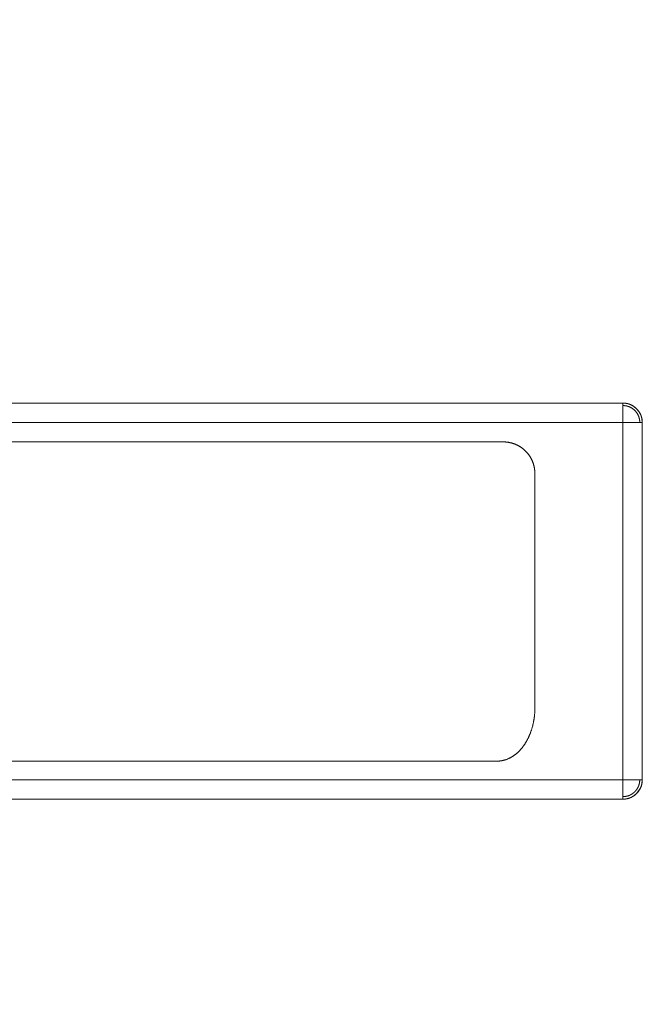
# Model space of a CAD drawing. Extents: x 0 to 59450, y 0 to 42050.
# Tile 222 of 256: x 37640 to 37713, y 30132 to 30248. Entities that reach past the tile are written whole.
import ezdxf

# ---------------------------------------------------------------- set-up
doc = ezdxf.new("R2010")
doc.units = 0
doc.header["$LTSCALE"] = 20
doc.header["$MEASUREMENT"] = 0
doc.layers.get('0').update_dxf_attribs({"linetype": 'CONTINUOUS'})
doc.layers.get('Defpoints').update_dxf_attribs({"linetype": 'CONTINUOUS'})
doc.dimstyles.new('DXF001', dxfattribs={"dimtxt": 3.1, "dimasz": 2, "dimexe": 2, "dimexo": 0.8, "dimgap": 0.09, "dimtad": 1, "dimdsep": 46, "dimtxsty": 'STANDARD', "dimcen": 0.09, "dimazin": 2, "dimtfac": 0.645161, "dimtdec": 4, "dimtmove": 0, "dimatfit": 3, "dimfxl": 1, "dimtvp": 0.66129, "dimtolj": 1, "dimtzin": 0, "dimarcsym": 0})

# ---------------------------------------------------------------- blocks, each defined once
blk = doc.blocks.new('_OPEN')
at = {"color": 0, "linetype": 'ByBlock', "lineweight": -2}
for p, q in [((-1, 0.166667), (0, 0)), ((0, 0), (-1, -0.166667)), ((0, 0), (-1, 0))]:
    blk.add_line(p, q, dxfattribs=at)
blk = doc.blocks.new('*D34')
at = {"color": 0, "linetype": 'Continuous', "lineweight": -2}
for p, q in [((37703.91, 31923.5), (32998.91, 31923.5)), ((33000.91, 29945.5), (33000.91, 31921.5)), ((35949.44, 29943.5), (32998.91, 29943.5))]:
    blk.add_line(p, q, dxfattribs=at)
at = {"layer": 'Defpoints', "color": 0, "linetype": 'Continuous'}
for p in [(33000.91, 31923.5), (37704.71, 31923.5), (35950.24, 29943.5)]:
    blk.add_point(p, dxfattribs=at)
at = {"color": 0, "linetype": 'Continuous', "lineweight": -2, "xscale": 2, "yscale": 2, "zscale": 2}
for p, rotation in [((33000.91, 31923.5), 90), ((33000.91, 29943.5), 270)]:
    blk.add_blockref('_OPEN', p, dxfattribs=dict(at, rotation=rotation))
at = {"color": 0, "linetype": 'Continuous', "lineweight": 13, "insert": (32960.82, 31107.4), "char_height": 80, "attachment_point": 5, "rotation": 90}
blk.add_mtext('\\A1;\\A1;1980', dxfattribs=at)

msp = doc.modelspace()

# ---------------------------------------------------------------- linework, layer by layer
at = {"color": 3, "linetype": 'Continuous', "lineweight": 13}
for p, q in [((37711.189, 30202.578), (37592.789, 30202.578)), ((37643.109, 30202.581), (37640.149, 30202.581)), ((37646.069, 30202.581), (37643.109, 30202.581)), ((37649.029, 30202.581), (37646.069, 30202.581)), ((37651.989, 30202.581), (37649.029, 30202.581)), ((37654.949, 30202.581), (37651.989, 30202.581)), ((37657.909, 30202.581), (37654.949, 30202.581)), ((37660.869, 30202.581), (37657.909, 30202.581)), ((37663.829, 30202.581), (37660.869, 30202.581)), ((37666.789, 30202.581), (37663.829, 30202.581)), ((37669.749, 30202.581), (37666.789, 30202.581)), ((37672.709, 30202.581), (37669.749, 30202.581)), ((37675.669, 30202.581), (37672.709, 30202.581)), ((37678.629, 30202.581), (37675.669, 30202.581)), ((37681.589, 30202.581), (37678.629, 30202.581)), ((37684.549, 30202.581), (37681.589, 30202.581)), ((37687.509, 30202.581), (37684.549, 30202.581)), ((37690.469, 30202.581), (37687.509, 30202.581)), ((37693.429, 30202.581), (37690.469, 30202.581)), ((37696.389, 30202.581), (37693.429, 30202.581)), ((37699.349, 30202.581), (37696.389, 30202.581)), ((37702.309, 30202.581), (37699.349, 30202.581)), ((37705.269, 30202.581), (37702.309, 30202.581)), ((37708.23, 30202.58), (37705.269, 30202.581)), ((37711.19, 30202.58), (37708.23, 30202.58)), ((37711.189, 30200.304), (37711.189, 30202.578)), ((37711.19, 30202.58), (37711.24, 30202.579)), ((37711.19, 30202.282), (37711.234, 30202.281)), ((37711.189, 30200.304), (37592.789, 30200.304)), ((37711.189, 30200.304), (37713.463, 30200.304)), ((37711.189, 30158.204), (37711.189, 30200.304)), ((37713.467, 30200.305), (37713.467, 30158.204)), ((37697.074, 30198.003), (37606.931, 30198.003)), ((37697.074, 30198.003), (37697.148, 30198.002)), ((37700.824, 30194.214), (37700.824, 30194.288)), ((37700.824, 30166.748), (37700.824, 30194.214)), ((37700.824, 30166.748), (37700.824, 30166.64)), ((37607.641, 30160.404), (37696.335, 30160.404)), ((37696.335, 30160.404), (37696.442, 30160.406)), ((37592.789, 30158.204), (37711.189, 30158.204)), ((37711.189, 30158.204), (37711.189, 30155.93)), ((37711.189, 30158.204), (37713.463, 30158.204)), ((37713.166, 30158.204), (37713.166, 30158.16)), ((37711.19, 30155.927), (37592.789, 30155.927)), ((37711.19, 30155.927), (37711.241, 30155.927))]:
    msp.add_line(p, q, dxfattribs=at)
for centre, radius, start, end in [((37711.189, 30200.304), 2.274, 0, 90), ((37711.168, 30200.217), 2.363, 87.01997, 88.25496), ((37711.168, 30200.216), 2.365, 85.78482, 87.02047), ((37711.168, 30200.214), 2.367, 84.54462, 85.77876), ((37711.163, 30200.211), 2.37, 83.19217, 84.42522), ((37711.167, 30200.21), 2.371, 82.06342, 83.2965), ((37711.167, 30200.209), 2.372, 80.8246, 82.05839), ((37711.166, 30200.212), 2.368, 79.56957, 80.80459), ((37711.166, 30200.222), 2.359, 78.29191, 79.5293), ((37711.171, 30200.221), 2.359, 77.16761, 78.40774), ((37711.167, 30200.231), 2.35, 75.77748, 77.02144), ((37711.173, 30200.235), 2.345, 74.63241, 75.88046), ((37711.169, 30200.249), 2.332, 73.2119, 74.46536), ((37711.176, 30200.258), 2.322, 72.03668, 73.29547), ((37711.178, 30200.267), 2.313, 70.75498, 72.02035), ((37711.181, 30200.28), 2.299, 69.43827, 70.71057), ((37711.189, 30200.3), 2.278, 68.18455, 69.46586), ((37711.184, 30200.297), 1.985, 87.2885, 88.5652), ((37711.188, 30200.294), 1.988, 86.13058, 87.40948), ((37711.183, 30200.295), 1.986, 84.69502, 85.97127), ((37711.186, 30200.283), 1.998, 83.53809, 84.80923), ((37711.184, 30200.278), 2.003, 82.24088, 83.50909), ((37711.182, 30200.274), 2.008, 80.94465, 82.21088), ((37711.185, 30200.274), 2.008, 79.75646, 81.02136), ((37711.179, 30200.269), 2.013, 78.33621, 79.60043), ((37711.181, 30200.274), 2.008, 77.11957, 78.38385), ((37711.184, 30200.27), 2.011, 75.95699, 77.22216), ((37711.183, 30200.275), 2.007, 74.60998, 75.8766), ((37711.181, 30200.281), 2.002, 73.26031, 74.52941), ((37711.184, 30200.281), 2.001, 72.07162, 73.34348), ((37711.183, 30200.291), 1.991, 70.68204, 71.95766), ((37711.187, 30200.296), 1.985, 69.45415, 70.73416), ((37711.192, 30200.303), 1.977, 68.22675, 69.51286), ((37711.191, 30200.31), 1.971, 66.83416, 68.12471), ((37711.194, 30200.316), 1.964, 65.56076, 66.85516), ((37711.194, 30200.314), 1.966, 64.28965, 65.58297), ((37711.192, 30200.305), 2.272, 66.90877, 68.19671), ((37711.19, 30200.308), 1.973, 62.96489, 64.25191), ((37711.194, 30200.321), 2.256, 65.50477, 66.79861), ((37711.186, 30200.3), 1.982, 61.69637, 62.979), ((37711.182, 30200.296), 1.987, 60.36858, 61.64767), ((37711.191, 30200.313), 2.265, 64.24156, 65.53512), ((37711.179, 30200.289), 1.996, 59.10537, 60.38176), ((37711.193, 30200.307), 2.27, 63.04273, 64.32976), ((37711.179, 30200.29), 1.995, 57.82328, 59.09713), ((37711.185, 30200.299), 2.28, 61.68906, 62.97164), ((37711.179, 30200.286), 1.998, 56.60536, 57.87762), ((37711.183, 30200.296), 2.284, 60.38226, 61.66135), ((37711.174, 30200.288), 1.999, 55.20852, 56.47973), ((37711.18, 30200.289), 2.291, 59.1296, 60.406), ((37711.179, 30200.284), 1.999, 54.09728, 55.36817), ((37711.175, 30200.281), 2.004, 52.77801, 54.04922), ((37711.176, 30200.286), 2.296, 57.82176, 59.09561), ((37711.175, 30200.287), 1.999, 51.40969, 52.68184), ((37711.173, 30200.284), 2.3, 56.51404, 57.78629), ((37711.18, 30200.293), 1.991, 50.13734, 51.41131), ((37711.174, 30200.281), 2.301, 55.30087, 56.57208), ((37711.18, 30200.29), 1.994, 48.92862, 50.20467), ((37711.175, 30200.283), 2.299, 54.02278, 55.29367), ((37711.181, 30200.295), 1.989, 47.55556, 48.83446), ((37711.19, 30200.301), 1.979, 46.37144, 47.65408), ((37711.176, 30200.285), 2.297, 52.74185, 54.01305), ((37711.188, 30200.308), 1.975, 44.90329, 46.1915), ((37711.173, 30200.282), 2.301, 51.43976, 52.71191), ((37711.196, 30200.306), 1.971, 43.80726, 45.09795), ((37711.178, 30200.289), 2.292, 50.17645, 51.45041), ((37711.195, 30200.314), 1.966, 42.34189, 43.63258), ((37711.18, 30200.286), 2.293, 48.96752, 50.24357), ((37711.191, 30200.305), 1.975, 41.16088, 42.44909), ((37711.183, 30200.302), 1.984, 39.79203, 41.07468), ((37711.181, 30200.297), 2.284, 47.54038, 48.81928), ((37711.184, 30200.3), 1.984, 38.58622, 39.86512), ((37711.183, 30200.299), 2.282, 46.26255, 47.54519), ((37711.177, 30200.294), 1.993, 37.31621, 38.59225), ((37711.195, 30200.306), 2.268, 45.07106, 46.35927), ((37711.17, 30200.292), 2, 35.9494, 37.22337), ((37711.171, 30200.295), 1.997, 34.6312, 35.90335), ((37711.195, 30200.313), 2.263, 43.63949, 44.93018), ((37711.173, 30200.289), 1.999, 33.52028, 34.79148), ((37711.194, 30200.308), 2.268, 42.45079, 43.74148), ((37711.17, 30200.293), 2, 32.12307, 33.39395), ((37711.171, 30200.291), 1.999, 30.90419, 32.1754), ((37711.194, 30200.307), 2.268, 41.17607, 42.46427), ((37711.168, 30200.29), 2.002, 29.6203, 30.89257), ((37711.18, 30200.302), 2.282, 39.75313, 41.03577), ((37711.174, 30200.293), 1.995, 28.35495, 29.6288), ((37711.181, 30200.299), 2.283, 38.54712, 39.82602), ((37711.173, 30200.292), 2.294, 37.28614, 38.56219), ((37711.174, 30200.294), 2.292, 35.98556, 37.25953), ((37711.17, 30200.291), 2.297, 34.7057, 35.97785), ((37711.166, 30200.289), 2.301, 33.42793, 34.69913), ((37711.167, 30200.286), 2.302, 32.21439, 33.48527), ((37711.167, 30200.289), 2.301, 30.90571, 32.17692), ((37711.168, 30200.291), 2.299, 29.59607, 30.86833), ((37711.173, 30200.293), 2.293, 28.34127, 29.61512), ((37711.174, 30200.295), 2.291, 27.03147, 28.30784), ((37711.18, 30200.301), 2.284, 25.6742, 26.95331), ((37711.181, 30200.298), 2.284, 24.47031, 25.75302), ((37711.176, 30200.297), 1.992, 27.02415, 28.30048), ((37711.183, 30200.299), 1.985, 25.75205, 27.03116), ((37711.185, 30200.302), 1.982, 24.42227, 25.70511), ((37711.191, 30200.305), 1.975, 23.14856, 24.43553), ((37711.199, 30200.307), 1.967, 21.87427, 23.16686), ((37711.2, 30200.311), 1.964, 20.48283, 21.77755), ((37711.201, 30200.309), 1.964, 19.25905, 20.55264), ((37711.192, 30200.304), 1.974, 18.03683, 19.32347), ((37711.169, 30200.3), 1.998, 16.65559, 17.92931), ((37711.184, 30200.301), 1.983, 15.46467, 16.74562), ((37711.211, 30200.316), 1.953, 13.94729, 15.25106), ((37711.165, 30200.295), 2.003, 12.96378, 14.22919), ((37711.035, 30200.271), 2.135, 11.6136, 12.79422), ((37711.198, 30200.305), 1.968, 10.30717, 11.60907), ((37711.474, 30200.362), 1.686, 8.54157, 10.09453), ((37711.087, 30200.28), 2.082, 7.99353, 9.17372), ((37707.691, 30199.797), 5.512, 7.65689, 8.05983), ((37711.456, 30200.348), 1.708, 4.47511, 6.1433), ((37711.647, 30200.36), 1.516, 1.70051, 4.59269), ((37709.116, 30200.206), 4.051, 1.40565, 2.82386), ((37711.195, 30200.304), 2.268, 23.20481, 24.4918), ((37711.199, 30200.31), 2.263, 21.8007, 23.09382), ((37711.205, 30200.312), 2.256, 20.52805, 21.82154), ((37711.191, 30200.305), 2.272, 19.28168, 20.56948), ((37711.171, 30200.299), 2.293, 17.97426, 19.25041), ((37711.14, 30200.29), 2.325, 16.70531, 17.96254), ((37711.143, 30200.287), 2.323, 15.53216, 16.79058), ((37711.166, 30200.295), 2.299, 14.2151, 15.48886), ((37711.097, 30200.276), 2.37, 13.01124, 14.24275), ((37710.935, 30200.24), 2.536, 11.84598, 12.99094), ((37711.119, 30200.283), 2.347, 10.48605, 11.74003), ((37711.427, 30200.34), 2.034, 8.98907, 10.47221), ((37710.958, 30200.247), 2.512, 8.28876, 9.41525), ((37707.027, 30199.658), 6.487, 8.04172, 8.4362), ((37711.377, 30200.322), 2.087, 5.12307, 6.69607), ((37711.594, 30200.341), 1.869, 2.42476, 5.12552), ((37708.476, 30200.116), 4.995, 2.17115, 3.49413), ((37696.938, 30190.282), 7.722, 87.74053, 88.98826), ((37697.09, 30194.277), 3.726, 87.96132, 89.10108), ((37697.094, 30194.283), 3.72, 86.87884, 88.02126), ((37697.178, 30195.111), 2.887, 86.18085, 88.72756), ((37697.087, 30194.274), 3.729, 85.64191, 86.78133), ((37697.089, 30194.25), 3.753, 84.56117, 85.69342), ((37697.162, 30194.746), 3.253, 84.86208, 86.32997), ((37697.09, 30194.232), 3.77, 83.47973, 84.60734), ((37696.245, 30187.43), 10.625, 83.11478, 83.46554), ((37697.086, 30194.222), 3.781, 82.31301, 83.43696), ((37697.045, 30194.027), 3.979, 82.13005, 83.16519), ((37697.178, 30194.782), 3.213, 81.27306, 82.63631), ((37697.082, 30194.212), 3.792, 81.14561, 82.26647), ((37697.082, 30194.2), 3.803, 80.05498, 81.17272), ((37697.095, 30194.247), 3.755, 80.11827, 81.25937), ((37697.082, 30194.192), 3.812, 78.96461, 80.08054), ((37697.027, 30193.927), 4.082, 78.92079, 79.9546), ((37697.077, 30194.189), 3.815, 77.78446, 78.89935), ((37697.073, 30194.178), 3.827, 77.75634, 78.86492), ((37697.083, 30194.189), 3.814, 76.7546, 77.86957), ((37697.103, 30194.268), 3.733, 76.77481, 77.91701), ((37697.079, 30194.196), 3.808, 75.5556, 76.67169), ((37697.083, 30194.214), 3.789, 75.55292, 76.67438), ((37697.08, 30194.198), 3.806, 74.4502, 75.56763), ((37697.077, 30194.187), 3.818, 74.4519, 75.56593), ((37697.081, 30194.21), 3.794, 73.30383, 74.42313), ((37697.086, 30194.224), 3.78, 73.30166, 74.42529), ((37697.083, 30194.211), 3.793, 72.20038, 73.32178), ((37697.091, 30194.236), 3.766, 72.19641, 73.32575), ((37697.085, 30194.222), 3.781, 71.05178, 72.17602), ((37697.092, 30194.244), 3.758, 71.04831, 72.17948), ((37697.092, 30194.233), 3.768, 69.97493, 71.10213), ((37697.1, 30194.255), 3.746, 69.97151, 71.10555), ((37697.09, 30194.245), 3.758, 68.75189, 69.88289), ((37697.1, 30194.27), 3.732, 68.7479, 69.88689), ((37697.098, 30194.255), 3.746, 67.67429, 68.80894), ((37697.109, 30194.283), 3.716, 67.66962, 68.81361), ((37697.096, 30194.27), 3.733, 66.42453, 67.56357), ((37697.111, 30194.303), 3.696, 66.41896, 67.56914), ((37697.11, 30194.285), 3.713, 65.38713, 66.53094), ((37697.123, 30194.314), 3.681, 65.38216, 66.53591), ((37697.111, 30194.303), 3.697, 64.13749, 65.28767), ((37697.119, 30194.318), 3.679, 64.13475, 65.29042), ((37697.119, 30194.311), 3.687, 63.03063, 64.18442), ((37697.12, 30194.312), 3.685, 63.03033, 64.18472), ((37697.123, 30194.322), 3.674, 61.85445, 63.01013), ((37697.114, 30194.305), 3.694, 61.85744, 63.00714), ((37697.117, 30194.313), 3.685, 60.68302, 61.83739), ((37697.105, 30194.291), 3.71, 60.68691, 61.8335), ((37697.11, 30194.303), 3.697, 59.50783, 60.65754), ((37697.101, 30194.288), 3.715, 59.51053, 60.65484), ((37697.109, 30194.292), 3.707, 58.43646, 59.58305), ((37697.102, 30194.281), 3.72, 58.43847, 59.58104), ((37697.098, 30194.282), 3.722, 57.23453, 58.37883), ((37697.092, 30194.273), 3.732, 57.23617, 58.37719), ((37697.102, 30194.282), 3.719, 56.14575, 57.28832), ((37697.098, 30194.275), 3.727, 56.14697, 57.28711), ((37697.091, 30194.277), 3.73, 54.90508, 56.04609), ((37697.088, 30194.273), 3.734, 54.90572, 56.04546), ((37697.095, 30194.277), 3.728, 53.81144, 54.95158), ((37697.094, 30194.276), 3.729, 53.81158, 54.95144), ((37697.088, 30194.277), 3.731, 52.59111, 53.73085), ((37697.09, 30194.279), 3.729, 52.59072, 53.73125), ((37697.092, 30194.273), 3.732, 51.54155, 52.68141), ((37697.096, 30194.277), 3.727, 51.54068, 52.68228), ((37697.097, 30194.278), 3.725, 50.39584, 51.53637), ((37697.102, 30194.286), 3.716, 50.39444, 51.53777), ((37697.096, 30194.279), 3.725, 49.23817, 50.37977), ((37697.104, 30194.288), 3.713, 49.23627, 50.38167), ((37697.095, 30194.285), 3.721, 48.0319, 49.17523), ((37697.106, 30194.297), 3.705, 48.02942, 49.17771), ((37697.105, 30194.29), 3.711, 46.94058, 48.08598), ((37697.118, 30194.304), 3.692, 46.9377, 48.08886), ((37697.106, 30194.296), 3.706, 45.73525, 46.88353), ((37697.12, 30194.311), 3.685, 45.73205, 46.88673), ((37697.115, 30194.306), 3.692, 44.58828, 45.73944), ((37697.133, 30194.324), 3.667, 44.58436, 45.74335), ((37697.121, 30194.316), 3.681, 43.38501, 44.53968), ((37697.145, 30194.339), 3.648, 43.37978, 44.54491), ((37697.132, 30194.321), 3.67, 42.29133, 43.45032), ((37697.15, 30194.337), 3.646, 42.28752, 43.45413), ((37697.147, 30194.338), 3.647, 41.08306, 42.24818), ((37697.144, 30194.335), 3.651, 41.08378, 42.24746), ((37697.15, 30194.339), 3.644, 39.93422, 41.10084), ((37697.132, 30194.324), 3.668, 39.938, 41.09706), ((37697.142, 30194.336), 3.653, 38.7293, 39.89299), ((37697.112, 30194.311), 3.691, 38.73538, 39.8869), ((37697.132, 30194.328), 3.665, 37.57336, 38.73241), ((37697.099, 30194.301), 3.708, 37.58003, 38.72575), ((37697.114, 30194.309), 3.691, 36.47951, 37.63103), ((37697.085, 30194.287), 3.728, 36.48515, 37.62539), ((37697.098, 30194.303), 3.707, 35.26131, 36.40703), ((37697.071, 30194.284), 3.74, 35.26637, 36.40197), ((37697.081, 30194.287), 3.73, 34.16897, 35.3092), ((37697.055, 30194.269), 3.762, 34.17374, 35.30443), ((37697.07, 30194.283), 3.742, 32.99371, 34.1293), ((37697.045, 30194.267), 3.771, 32.99813, 34.12489), ((37697.051, 30194.272), 3.763, 31.84076, 32.97145), ((37697.029, 30194.258), 3.79, 31.84467, 32.96754), ((37697.049, 30194.263), 3.77, 30.81123, 31.93799), ((37697.029, 30194.251), 3.794, 30.81471, 31.93452), ((37697.03, 30194.259), 3.789, 29.59502, 30.71789), ((37697.012, 30194.249), 3.809, 29.59803, 30.71488), ((37697.022, 30194.251), 3.8, 28.52468, 29.64448), ((37697.006, 30194.242), 3.817, 28.52725, 29.64191), ((37697.017, 30194.253), 3.803, 27.35492, 28.47177), ((37697.005, 30194.246), 3.817, 27.35699, 28.4697), ((37697.004, 30194.24), 3.821, 26.31799, 27.43264), ((37696.994, 30194.235), 3.832, 26.31962, 27.43101), ((37697, 30194.247), 3.821, 25.07629, 26.18901), ((37696.993, 30194.244), 3.829, 25.07743, 26.18787), ((37696.996, 30194.24), 3.827, 24.04156, 25.15295), ((37696.992, 30194.238), 3.832, 24.04223, 25.15228), ((37696.992, 30194.238), 3.832, 22.93722, 24.04761), ((37696.992, 30194.237), 3.832, 22.93735, 24.04748), ((37696.995, 30194.241), 3.828, 21.79149, 22.90155), ((37696.996, 30194.242), 3.826, 21.79122, 22.90182), ((37696.992, 30194.24), 3.831, 20.68736, 21.79766), ((37696.996, 30194.241), 3.827, 20.68674, 21.79829), ((37696.993, 30194.238), 3.831, 19.61242, 20.72298), ((37697.001, 30194.241), 3.822, 19.61114, 20.72426), ((37696.994, 30194.246), 3.828, 18.39211, 19.50308), ((37697.009, 30194.251), 3.812, 18.38977, 19.50542), ((37697.004, 30194.245), 3.818, 17.34102, 18.45431), ((37697.008, 30194.246), 3.814, 17.34042, 18.45491), ((37697.02, 30194.25), 3.801, 16.21439, 17.33211), ((37696.992, 30194.242), 3.831, 16.21866, 17.32784), ((37697.002, 30194.247), 3.819, 15.07044, 16.18433), ((37696.971, 30194.238), 3.852, 15.07522, 16.17955), ((37696.967, 30194.237), 3.856, 13.97234, 15.07441), ((37696.955, 30194.234), 3.868, 13.97406, 15.0727), ((37696.979, 30194.237), 3.845, 12.92151, 14.02793), ((37696.936, 30194.226), 3.888, 12.92768, 14.02176), ((37697.028, 30194.253), 3.793, 11.71666, 12.8391), ((37696.927, 30194.229), 3.897, 11.76601, 12.85551), ((37696.922, 30194.228), 3.902, 10.67543, 11.76226), ((37696.908, 30194.228), 3.916, 10.6459, 11.7317), ((37696.664, 30194.173), 4.166, 9.75013, 10.76205), ((37696.897, 30194.221), 3.927, 9.63255, 10.71457), ((37696.964, 30194.238), 3.859, 8.44101, 9.55201), ((37696.883, 30194.22), 3.941, 8.52942, 9.60845), ((37697.489, 30194.323), 3.327, 7.00535, 8.32255), ((37696.878, 30194.225), 3.946, 7.37338, 8.44946), ((37696.864, 30194.22), 3.96, 6.34867, 7.4227), ((37696.711, 30194.183), 4.117, 6.6151, 7.61515), ((37690.18, 30193.423), 10.692, 6.28324, 6.63108), ((37696.86, 30194.22), 3.964, 5.26672, 6.33892), ((37697.407, 30194.294), 3.413, 3.62989, 5.03059), ((37696.856, 30194.22), 3.968, 4.18341, 5.25403), ((37697.763, 30194.313), 3.057, 1.29846, 3.70392), ((37696.851, 30194.221), 3.973, 3.09955, 4.1688), ((37696.855, 30194.222), 3.969, 2.0187, 3.08808), ((37692.642, 30194.059), 8.184, 1.08233, 2.25898), ((37696.852, 30194.223), 3.972, 0.93416, 2.00345), ((37693.839, 30166.604), 6.981, 357.66319, 359.18541), ((37691.736, 30166.735), 9.088, 358.05658, 358.73141), ((37682.126, 30166.973), 18.7, 358.56647, 359.31083), ((37691.743, 30166.74), 9.082, 358.69924, 359.37503), ((37692.045, 30166.716), 8.779, 350.41636, 351.11595), ((37692.066, 30166.712), 8.757, 350.4155, 351.11681), ((37692.002, 30166.72), 8.821, 351.12874, 351.82557), ((37692.093, 30166.707), 8.73, 351.12508, 351.82924), ((37691.971, 30166.725), 8.853, 351.82534, 352.51916), ((37692.212, 30166.689), 8.609, 351.8294, 352.54416), ((37691.937, 30166.728), 8.887, 352.52934, 353.22063), ((37691.965, 30166.726), 8.859, 352.51561, 353.2078), ((37691.906, 30166.73), 8.918, 353.22696, 353.91555), ((37691.371, 30166.798), 9.457, 353.20077, 353.84525), ((37691.871, 30166.732), 8.953, 353.93031, 354.6166), ((37692.072, 30166.705), 8.751, 353.96211, 354.66947), ((37693.253, 30166.59), 7.564, 354.70559, 355.54342), ((37691.84, 30166.733), 8.984, 354.62818, 355.31197), ((37691.815, 30166.733), 9.009, 355.32595, 356.00781), ((37691.475, 30166.783), 9.352, 355.20707, 355.84314), ((37691.797, 30166.74), 9.027, 355.96694, 356.64685), ((37676.701, 30167.878), 24.166, 355.79444, 356.01692), ((37691.768, 30166.739), 9.056, 356.66514, 357.34302), ((37693.061, 30166.633), 7.76, 356.79514, 357.68436), ((37691.73, 30166.738), 9.094, 357.3632, 358.03849), ((37692.822, 30166.533), 7.98, 342.31191, 343.08201), ((37693.024, 30166.47), 7.768, 342.30142, 343.09251), ((37692.714, 30166.563), 8.091, 343.09511, 343.85442), ((37692.919, 30166.503), 7.878, 343.08482, 343.86471), ((37692.622, 30166.596), 8.189, 343.81195, 344.56167), ((37692.831, 30166.537), 7.972, 343.80176, 344.57186), ((37692.497, 30166.624), 8.317, 344.60965, 345.34859), ((37692.712, 30166.566), 8.094, 344.59948, 345.35876), ((37692.396, 30166.644), 8.419, 345.39144, 346.12163), ((37692.609, 30166.59), 8.2, 345.38168, 346.1314), ((37692.305, 30166.67), 8.515, 346.09583, 346.81706), ((37692.505, 30166.622), 8.309, 346.08692, 346.82597), ((37692.235, 30166.686), 8.586, 346.82361, 347.53945), ((37692.399, 30166.648), 8.418, 346.81645, 347.54661), ((37692.196, 30166.686), 8.625, 347.59, 348.30256), ((37692.293, 30166.666), 8.526, 347.58585, 348.30671), ((37692.165, 30166.702), 8.658, 348.241, 348.95049), ((37692.241, 30166.687), 8.58, 348.23777, 348.95372), ((37692.117, 30166.703), 8.705, 349.00772, 349.71358), ((37692.205, 30166.685), 8.615, 349.01356, 349.72745), ((37692.075, 30166.709), 8.748, 349.72103, 350.42385), ((37692.159, 30166.696), 8.662, 349.70867, 350.41778), ((37693.901, 30166.13), 6.827, 331.98213, 332.88345), ((37694.07, 30166.042), 6.636, 331.96919, 332.89639), ((37693.827, 30166.157), 6.905, 332.9661, 333.85601), ((37693.981, 30166.08), 6.733, 332.95475, 333.86736), ((37693.756, 30166.198), 6.987, 333.8075, 334.68702), ((37693.908, 30166.125), 6.818, 333.7966, 334.69792), ((37693.668, 30166.232), 7.081, 334.74633, 335.6138), ((37693.83, 30166.157), 6.902, 334.73511, 335.62502), ((37693.587, 30166.266), 7.169, 335.63619, 336.49309), ((37693.755, 30166.191), 6.985, 335.62488, 336.5044), ((37693.497, 30166.303), 7.266, 336.50523, 337.35031), ((37693.669, 30166.229), 7.079, 336.49403, 337.3615), ((37693.413, 30166.334), 7.356, 337.37415, 338.20879), ((37693.59, 30166.262), 7.164, 337.36302, 338.21992), ((37693.315, 30166.376), 7.463, 338.1941, 339.01704), ((37693.497, 30166.305), 7.267, 338.18303, 339.02811), ((37693.23, 30166.405), 7.552, 339.04389, 339.85654), ((37693.416, 30166.335), 7.353, 339.0329, 339.86754), ((37693.122, 30166.443), 7.666, 339.86289, 340.66407), ((37693.313, 30166.375), 7.463, 339.85201, 340.67495), ((37693.03, 30166.469), 7.762, 340.71304, 341.50414), ((37693.224, 30166.402), 7.556, 340.70227, 341.51491), ((37692.921, 30166.511), 7.878, 341.46234, 342.24223), ((37693.12, 30166.446), 7.669, 341.4517, 342.25288), ((37695.195, 30165.288), 5.28, 318.31861, 319.48066), ((37695.36, 30165.144), 5.062, 318.29357, 319.50571), ((37695.109, 30165.359), 5.392, 319.50177, 320.64072), ((37695.281, 30165.215), 5.168, 319.47707, 320.66542), ((37695.01, 30165.433), 5.516, 320.69158, 321.80516), ((37695.19, 30165.289), 5.286, 320.66734, 321.8294), ((37694.921, 30165.504), 5.629, 321.80426, 322.89566), ((37695.107, 30165.36), 5.394, 321.78049, 322.91944), ((37694.809, 30165.581), 5.765, 322.94867, 324.01585), ((37695.003, 30165.438), 5.525, 322.92547, 324.03905), ((37694.719, 30165.65), 5.879, 323.99512, 325.04122), ((37694.918, 30165.508), 5.635, 323.97247, 325.06387), ((37694.6, 30165.719), 6.016, 325.14749, 326.17059), ((37694.805, 30165.579), 5.768, 325.12545, 326.19263), ((37694.505, 30165.79), 6.134, 326.11891, 327.12228), ((37694.714, 30165.652), 5.883, 326.09754, 327.14365), ((37694.382, 30165.854), 6.272, 327.23809, 328.22011), ((37694.595, 30165.72), 6.021, 327.21755, 328.24065), ((37694.288, 30165.921), 6.388, 328.152, 329.11532), ((37694.506, 30165.788), 6.133, 328.13197, 329.13535), ((37694.156, 30165.989), 6.536, 329.19557, 330.13813), ((37694.383, 30165.857), 6.273, 329.17583, 330.15786), ((37694.067, 30166.038), 6.638, 330.1554, 331.0826), ((37694.284, 30165.916), 6.389, 330.13734, 331.10066), ((37693.976, 30166.084), 6.739, 331.11641, 332.02902), ((37694.164, 30165.982), 6.525, 331.10144, 332.04399), ((37696.23, 30164.008), 3.621, 292.06191, 293.76071), ((37696.288, 30163.87), 3.472, 292.04686, 293.81734), ((37696.178, 30164.109), 3.735, 293.87825, 295.52272), ((37696.266, 30163.92), 3.527, 293.80655, 295.5498), ((37696.146, 30164.175), 3.808, 295.51884, 297.1338), ((37696.227, 30164.013), 3.627, 295.4786, 297.17404), ((37696.108, 30164.24), 3.883, 297.20509, 298.7892), ((37696.187, 30164.091), 3.715, 297.16908, 298.82521), ((37696.056, 30164.328), 3.986, 298.82787, 300.37048), ((37696.146, 30164.171), 3.805, 298.79124, 300.40711), ((37696.007, 30164.41), 4.081, 300.39201, 301.90115), ((37696.102, 30164.252), 3.896, 300.35618, 301.93697), ((37695.953, 30164.48), 4.169, 302.01981, 303.49553), ((37696.05, 30164.328), 3.989, 301.98649, 303.52885), ((37695.911, 30164.552), 4.252, 303.42497, 304.87235), ((37696.01, 30164.406), 4.076, 303.39363, 304.9037), ((37695.855, 30164.621), 4.341, 304.96581, 306.38256), ((37695.956, 30164.48), 4.168, 304.93629, 306.41208), ((37695.81, 30164.681), 4.415, 306.3873, 307.77968), ((37695.911, 30164.547), 4.248, 306.35992, 307.80705), ((37695.755, 30164.74), 4.497, 307.87683, 309.24239), ((37695.856, 30164.613), 4.334, 307.85125, 309.26797), ((37695.707, 30164.801), 4.574, 309.21677, 310.55872), ((37695.814, 30164.674), 4.408, 309.19152, 310.58397), ((37695.641, 30164.87), 4.669, 310.63422, 311.94893), ((37695.755, 30164.739), 4.495, 310.60879, 311.97435), ((37695.587, 30164.927), 4.748, 311.96723, 313.25773), ((37695.71, 30164.793), 4.566, 311.94151, 313.28345), ((37695.514, 30165.003), 4.853, 313.27031, 314.53356), ((37695.646, 30164.866), 4.663, 313.24458, 314.55929), ((37695.441, 30165.068), 4.95, 314.60751, 315.84662), ((37695.581, 30164.929), 4.753, 314.58181, 315.87232), ((37695.362, 30165.147), 5.062, 315.8317, 317.04384), ((37695.51, 30165.005), 4.857, 315.80614, 317.06939), ((37695.289, 30165.213), 5.16, 317.05652, 318.24486), ((37695.445, 30165.07), 4.949, 317.03114, 318.27024), ((37696.078, 30167.223), 6.824, 272.15284, 274.199), ((37696.334, 30163.691), 3.287, 271.89487, 273.76596), ((37696.332, 30163.667), 3.263, 273.81205, 275.69751), ((37696.465, 30162.965), 2.55, 272.54238, 276.71858), ((37696.331, 30163.682), 3.278, 275.68991, 277.56772), ((37696.431, 30163.311), 2.898, 276.5749, 278.95971), ((37696.328, 30163.723), 3.32, 277.53556, 279.38876), ((37696.324, 30163.75), 3.346, 279.38598, 281.22371), ((37694.998, 30169.99), 9.726, 281.17572, 281.73051), ((37696.254, 30163.961), 3.568, 281.66404, 283.33379), ((37696.318, 30163.771), 3.368, 281.24545, 283.07086), ((37696.453, 30163.304), 2.882, 282.497, 284.69596), ((37696.314, 30163.789), 3.387, 283.06411, 284.87884), ((37696.324, 30163.781), 3.376, 284.75141, 286.58615), ((37696.308, 30163.812), 3.411, 284.88242, 286.68579), ((37696.305, 30163.823), 3.422, 286.67549, 288.47211), ((37696.216, 30164.078), 3.692, 286.87687, 288.53053), ((37696.28, 30163.882), 3.486, 288.55482, 290.31337), ((37696.302, 30163.829), 3.429, 288.48444, 290.27713), ((37696.297, 30163.855), 3.455, 290.20725, 291.99021), ((37696.298, 30163.842), 3.442, 290.26404, 292.04884), ((37711.189, 30158.204), 2.274, 270, 360), ((37711.191, 30158.207), 1.977, 329.03553, 330.32146), ((37711.197, 30158.202), 1.969, 330.36281, 331.65343), ((37711.205, 30158.197), 1.96, 331.68919, 332.98618), ((37711.208, 30158.196), 1.957, 332.95946, 334.25733), ((37711.199, 30158.194), 1.964, 334.40663, 335.70011), ((37711.194, 30158.202), 1.972, 335.56331, 336.8526), ((37711.187, 30158.206), 1.98, 336.83728, 338.12159), ((37711.18, 30158.204), 1.986, 338.22949, 339.51012), ((37711.178, 30158.207), 1.989, 339.45545, 340.73286), ((37711.171, 30158.205), 1.995, 340.84591, 342.12096), ((37711.168, 30158.208), 1.999, 342.07102, 343.34408), ((37711.17, 30158.211), 1.998, 343.25893, 344.53079), ((37711.163, 30158.204), 2.003, 344.7652, 346.03645), ((37711.169, 30158.211), 1.998, 345.79826, 347.06954), ((37711.167, 30158.209), 2, 347.14307, 348.41509), ((37711.168, 30158.207), 1.998, 348.45835, 349.7316), ((37711.171, 30158.205), 1.996, 349.77274, 351.04816), ((37711.177, 30158.204), 1.989, 351.06663, 352.3444), ((37711.178, 30158.207), 1.988, 352.25058, 353.53137), ((37711.185, 30158.206), 1.981, 353.54435, 354.82915), ((37711.195, 30158.204), 1.971, 354.83683, 356.12842), ((37711.201, 30158.2), 1.965, 356.25203, 357.54591), ((37711.193, 30158.204), 1.974, 357.4202, 358.70993), ((37711.197, 30158.201), 2.269, 332.99014, 334.28078), ((37711.207, 30158.193), 2.257, 334.34126, 335.63851), ((37711.211, 30158.195), 2.254, 335.54834, 336.84581), ((37711.199, 30158.197), 2.266, 336.90703, 338.19845), ((37711.189, 30158.203), 2.278, 338.15812, 339.44524), ((37711.182, 30158.2), 2.283, 339.57643, 340.85956), ((37711.172, 30158.208), 2.295, 340.75003, 342.0253), ((37711.149, 30158.219), 2.32, 341.9609, 343.22412), ((37711.163, 30158.209), 2.304, 343.34233, 344.61282), ((37711.192, 30158.199), 2.273, 344.66698, 345.95965), ((37711.137, 30158.221), 2.332, 345.77242, 347.02649), ((37710.985, 30158.251), 2.487, 347.13127, 348.30082), ((37711.176, 30158.208), 2.291, 348.39437, 349.68342), ((37711.495, 30158.144), 1.966, 349.84098, 351.37735), ((37711.035, 30158.242), 2.435, 350.71456, 351.881), ((37707.061, 30158.827), 6.452, 351.72499, 352.12322), ((37711.465, 30158.159), 1.999, 353.78348, 355.4304), ((37711.682, 30158.147), 1.781, 355.27395, 358.12232), ((37708.697, 30158.336), 4.772, 357.03216, 358.42607), ((37711.071, 30160.361), 4.137, 271.64267, 273.03426), ((37711.239, 30157.777), 1.548, 271.86722, 274.70784), ((37711.224, 30157.967), 1.739, 274.70672, 276.34836), ((37710.658, 30161.769), 5.582, 277.8057, 278.20376), ((37711.156, 30158.341), 2.118, 278.1139, 279.27711), ((37711.235, 30157.942), 1.711, 278.79962, 280.33097), ((37711.185, 30158.22), 1.993, 280.31551, 281.60073), ((37711.146, 30158.384), 2.162, 281.74793, 282.91435), ((37711.174, 30158.256), 2.031, 282.94072, 284.19148), ((37711.192, 30158.203), 1.976, 284.07918, 285.36859), ((37711.181, 30158.229), 2.004, 285.47124, 286.73904), ((37711.179, 30158.243), 2.018, 286.662, 287.9229), ((37711.182, 30158.22), 1.995, 288.04352, 289.31678), ((37711.188, 30158.213), 1.987, 289.22104, 290.50286), ((37711.183, 30158.232), 2.306, 286.6654, 287.93565), ((37711.192, 30158.203), 1.976, 290.48661, 291.77377), ((37711.183, 30158.225), 2.3, 287.97607, 289.2486), ((37711.196, 30158.197), 1.968, 291.75579, 293.04665), ((37711.183, 30158.224), 2.299, 289.24987, 290.52494), ((37711.194, 30158.192), 1.964, 293.14494, 294.43915), ((37711.184, 30158.219), 2.293, 290.55905, 291.83759), ((37711.194, 30158.194), 1.966, 294.41715, 295.71023), ((37711.19, 30158.208), 2.281, 291.80587, 293.08866), ((37711.19, 30158.199), 1.973, 295.74806, 297.03515), ((37711.192, 30158.196), 2.269, 293.15847, 294.44738), ((37711.187, 30158.207), 1.981, 297.02072, 298.30391), ((37711.184, 30158.209), 1.985, 298.35165, 299.6321), ((37711.197, 30158.194), 2.265, 294.36387, 295.65637), ((37711.185, 30158.216), 1.99, 299.50579, 300.78418), ((37711.195, 30158.191), 2.263, 295.71733, 297.01176), ((37711.181, 30158.215), 1.991, 300.90154, 302.17805), ((37711.195, 30158.194), 2.266, 296.97123, 298.26399), ((37711.177, 30158.217), 1.995, 302.22925, 303.50478), ((37711.187, 30158.201), 2.276, 298.37841, 299.66548), ((37711.183, 30158.215), 1.99, 303.41124, 304.68643), ((37711.188, 30158.209), 2.283, 299.53413, 300.81741), ((37711.179, 30158.217), 1.994, 304.73492, 306.01037), ((37711.18, 30158.215), 1.992, 306.02515, 307.30152), ((37711.184, 30158.209), 2.284, 300.90109, 302.18154), ((37711.181, 30158.213), 1.99, 307.31523, 308.59323), ((37711.181, 30158.217), 2.293, 302.14989, 303.42825), ((37711.187, 30158.211), 1.984, 308.50362, 309.78435), ((37711.181, 30158.216), 2.292, 303.42527, 304.70178), ((37711.187, 30158.205), 1.98, 309.87569, 311.15867), ((37711.177, 30158.22), 2.297, 304.73059, 306.00612), ((37711.187, 30158.205), 1.979, 311.16233, 312.44765), ((37711.188, 30158.205), 1.979, 312.43956, 313.72388), ((37711.178, 30158.219), 2.296, 306.00805, 307.28325), ((37711.179, 30158.209), 1.988, 313.81275, 315.09246), ((37711.178, 30158.218), 2.295, 307.28644, 308.56189), ((37711.18, 30158.217), 1.993, 314.9091, 316.18569), ((37711.174, 30158.217), 2.297, 308.65122, 309.92759), ((37711.177, 30158.212), 1.992, 316.37568, 317.64984), ((37711.173, 30158.219), 1.999, 317.55875, 318.83127), ((37711.184, 30158.212), 2.287, 309.82826, 311.10625), ((37711.169, 30158.218), 2.001, 318.93101, 320.20228), ((37711.181, 30158.21), 2.287, 311.18859, 312.46933), ((37711.175, 30158.221), 1.999, 320.03882, 321.30964), ((37711.186, 30158.211), 2.285, 312.37811, 313.6611), ((37711.166, 30158.215), 2.002, 321.59135, 322.86238), ((37711.176, 30158.218), 1.996, 322.62351, 323.89536), ((37711.19, 30158.203), 2.276, 313.72251, 315.00783), ((37711.173, 30158.216), 1.998, 323.99063, 325.26407), ((37711.185, 30158.204), 2.281, 315.07103, 316.35535), ((37711.174, 30158.215), 1.996, 325.27877, 326.55428), ((37711.183, 30158.211), 2.287, 316.26401, 317.54373), ((37711.18, 30158.209), 1.988, 326.60221, 327.88076), ((37711.185, 30158.208), 1.983, 327.81932, 329.10109), ((37711.173, 30158.213), 2.295, 317.69095, 318.96754), ((37711.176, 30158.218), 2.296, 318.81031, 320.08446), ((37711.17, 30158.219), 2.301, 320.16111, 321.43363), ((37711.169, 30158.219), 2.303, 321.4402, 322.71147), ((37711.168, 30158.22), 2.304, 322.71894, 323.98976), ((37711.167, 30158.22), 2.305, 323.99613, 325.26716), ((37711.17, 30158.221), 2.303, 325.20769, 326.47954), ((37711.169, 30158.217), 2.301, 326.57421, 327.84765), ((37711.177, 30158.213), 2.293, 327.82093, 329.09644), ((37711.181, 30158.21), 2.287, 329.12852, 330.40709), ((37711.184, 30158.211), 2.285, 330.33718, 331.61894), ((37711.188, 30158.203), 2.278, 331.73946, 333.02532), ((37711.191, 30158.192), 2.265, 271.26372, 272.55459), ((37711.189, 30158.188), 2.262, 272.60748, 273.9015), ((37711.19, 30158.188), 2.262, 273.85675, 275.14763), ((37711.187, 30158.206), 2.279, 275.20275, 276.48638), ((37711.187, 30158.215), 2.289, 276.44373, 277.72285), ((37711.183, 30158.219), 2.293, 277.80969, 279.08537), ((37711.183, 30158.228), 2.301, 279.04692, 280.31987), ((37711.183, 30158.227), 2.301, 280.32233, 281.5929), ((37711.183, 30158.236), 2.309, 281.55407, 282.8232), ((37711.183, 30158.235), 2.309, 282.83104, 284.09937), ((37711.183, 30158.234), 2.308, 284.10944, 285.37769), ((37711.183, 30158.233), 2.307, 285.38796, 286.6569)]:
    msp.add_arc(centre, radius, start, end, dxfattribs=at)

# ---------------------------------------------------------------- dimensions: what is measured, and where the dimension line sits
at = {"linetype": 'Continuous', "lineweight": 13}
dim = msp.add_linear_dim(base=(33000.915, 31923.504), p1=(35950.24, 29943.504), p2=(37704.706, 31923.504), angle=90, text='\\A1;1980', dimstyle='DXF001', override={"dimtxt": 80, "dimasz": 2, "dimblk1": 'OPEN', "dimblk2": 'OPEN', "dimsah": 1}, dxfattribs=at)
dim.commit()
dim.dimension.update_dxf_attribs({"geometry": '*D34', "text_midpoint": (33000.915, 31107.404), "dimtype": 160})

doc.saveas('drawing.dxf')
